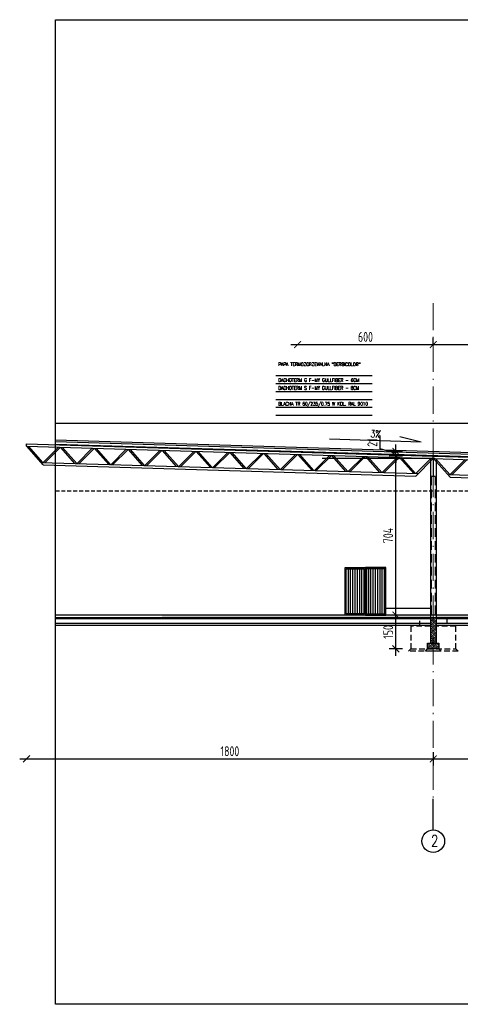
# Model space of a CAD drawing. Extents: x 153948 to 285449, y -89387 to -60195.
# Tile 104 of 108: x 280483 to 282433, y -78501 to -74141. Entities that reach past the tile are written whole.
import ezdxf

# ---------------------------------------------------------------- set-up
doc = ezdxf.new("R2010")
doc.units = 0
doc.header["$LTSCALE"] = 100
doc.header["$MEASUREMENT"] = 0
doc.header["$PDMODE"] = 1
for name, pattern in [('ACAD_ISO10W100', [18.5, 12, -3, 0.5, -3]), ('DASHED2', [0.375, 0.25, -0.125]), ('HIDDEN2', [4.7625, 3.175, -1.5875])]:
    doc.linetypes.add(name, pattern=pattern)
doc.layers.get('0').update_dxf_attribs({"linetype": 'CONTINUOUS'})
doc.layers.get('DEFPOINTS').update_dxf_attribs({"linetype": 'CONTINUOUS'})
for name, color, linetype in [('A-BUD-OP', 3, 'CONTINUOUS'), ('DRZWI', 5, 'CONTINUOUS'), ('FUNDAM', 5, 'DASHED2'), ('IZOLACJE', 3, 'CONTINUOUS'), ('K-STA', 2, 'CONTINUOUS'), ('OCIEPLENIE', 8, 'BATTING'), ('POSADZKA', 13, 'CONTINUOUS'), ('R-----OP', 2, 'CONTINUOUS'), ('R-RAM', 1, 'CONTINUOUS'), ('SZRAF', 9, 'CONTINUOUS'), ('TEXT1', 2, 'CONTINUOUS'), ('WIDOK', 11, 'CONTINUOUS'), ('WYMIARY', 1, 'CONTINUOUS'), ('ZELBET', 6, 'CONTINUOUS')]:
    doc.layers.add(name, color=color, linetype=linetype)
doc.layers.add('CEGLA', color=4, linetype='CONTINUOUS', lineweight=30)
doc.layers.add('OSIE', color=8, linetype='ACAD_ISO10W100', lineweight=15)
doc.styles.add('DYBY-NORMALNY-0-8-N', font='ROMANS.SHX', dxfattribs={"width": 0.8})
doc.styles.add('STYLE2', font='isocp.shx', dxfattribs={"width": 0.8})
doc.styles.add('TXT3', font='SIMPLEX.SHX', dxfattribs={"width": 0.75, "height": 40})
doc.linetypes.add('BATTING', pattern='A,0.0001,-0.1,[134,ltypeshp.shx,S=0.1,R=0,X=-0.1,Y=0],-0.2,[134,ltypeshp.shx,S=0.1,R=180,X=0.1,Y=0],-0.1', length=0.4001)
doc.linetypes.add('ZIGZAG', pattern='A,0.0001,-0.2,[131,ltypeshp.shx,S=0.2,R=0,X=-0.2,Y=0],-0.4,[131,ltypeshp.shx,S=0.2,R=180,X=0.2,Y=0],-0.2', length=0.8001)
doc.dimstyles.new('KRESKI_100', dxfattribs={"dimscale": 20, "dimtxt": 2.2, "dimasz": 1.5, "dimexe": 1.5, "dimexo": 1.5, "dimgap": 0.6, "dimtad": 1, "dimdec": 1, "dimrnd": 0.5, "dimdsep": 46, "dimtxsty": 'STYLE2', "dimblk1": 'ARCHTICK', "dimblk2": 'ARCHTICK', "dimsah": 1, "dimcen": 2.5, "dimdle": 1.5, "dimclrd": 10, "dimclre": 10, "dimclrt": 15, "dimadec": 0, "dimazin": 0, "dimtfac": 1, "dimtdec": 1, "dimtmove": 1, "dimatfit": 3, "dimldrblk": 'ARCHTICK', "dimfxl": 1.5, "dimfxlon": 1, "dimtolj": 1, "dimtzin": 0, "dimarcsym": 0})
pattern_1 = [(45, (323078.547, -72322.589), (-8.8388348, 8.8388348), []), (45, (323087.386, -72322.589), (-8.8388348, 8.8388348), [6.25, -3.125])]

# ---------------------------------------------------------------- blocks, each defined once
blk = doc.blocks.new('_ARCHTICK')
at = {"color": 0, "linetype": 'ByBlock', "const_width": 0.15}
blk.add_lwpolyline([(-0.5, -0.5), (0.5, 0.5)], dxfattribs=at)
blk = doc.blocks.new('*D866')
at = {"layer": 'DEFPOINTS', "color": 0, "transparency": 16777216}
for p in [(282147.7, -76777.5), (282304.3, -76777.5), (282213.3, -76927.5)]:
    blk.add_point(p, dxfattribs=at)
at = {"layer": 'WYMIARY', "color": 10, "lineweight": -2, "transparency": 16777216}
for p, q in [((282147.7, -76957.5), (282147.7, -76747.5)), ((282177.7, -76777.5), (282117.7, -76777.5)), ((282177.7, -76927.5), (282117.7, -76927.5))]:
    blk.add_line(p, q, dxfattribs=at)
at = {"layer": 'WYMIARY', "color": 10, "lineweight": -2, "transparency": 16777216, "xscale": 30, "yscale": 30, "zscale": 30}
for p, rotation in [((282147.7, -76777.5), 90), ((282147.7, -76927.5), 270)]:
    blk.add_blockref('_ARCHTICK', p, dxfattribs=dict(at, rotation=rotation))
at = {"layer": 'WYMIARY', "color": 15, "transparency": 16777216, "insert": (282113.7, -76852.5), "char_height": 44, "attachment_point": 5, "rotation": 90, "style": 'STYLE2'}
blk.add_mtext('\\A1;150', dxfattribs=at)
blk = doc.blocks.new('*D867')
at = {"layer": 'DEFPOINTS', "color": 0, "transparency": 16777216}
for p in [(282147.7, -76073.5), (282313.3, -76073.5), (282304.3, -76777.5)]:
    blk.add_point(p, dxfattribs=at)
at = {"layer": 'WYMIARY', "color": 10, "lineweight": -2, "transparency": 16777216}
for p, q in [((282177.7, -76073.5), (282117.7, -76073.5)), ((282147.7, -76807.5), (282147.7, -76043.5))]:
    blk.add_line(p, q, dxfattribs=at)
at = {"layer": 'WYMIARY', "color": 10, "lineweight": -2, "transparency": 16777216, "xscale": 30, "yscale": 30, "zscale": 30}
for p, rotation in [((282147.7, -76073.5), 90), ((282147.7, -76777.5), 270)]:
    blk.add_blockref('_ARCHTICK', p, dxfattribs=dict(at, rotation=rotation))
at = {"layer": 'WYMIARY', "color": 15, "transparency": 16777216, "insert": (282113.7, -76425.5), "char_height": 44, "attachment_point": 5, "rotation": 90, "style": 'STYLE2'}
blk.add_mtext('\\A1;704', dxfattribs=at)
blk = doc.blocks.new('*D868')
at = {"layer": 'DEFPOINTS', "color": 0, "transparency": 16777216}
for p in [(282147.7, -76052.5), (282313.3, -76052.5), (282313.3, -76073.5)]:
    blk.add_point(p, dxfattribs=at)
at = {"layer": 'WYMIARY', "color": 10, "lineweight": -2, "transparency": 16777216}
for p, q in [((282077.7, -76042), (282077.7, -75985.4)), ((282147.7, -76052.5), (282147.7, -76022.5)), ((282147.7, -76063), (282077.7, -76042)), ((282177.7, -76052.5), (282117.7, -76052.5)), ((282147.7, -76073.5), (282147.7, -76052.5)), ((282147.7, -76073.5), (282147.7, -76052.5)), ((282147.7, -76073.5), (282147.7, -76103.5))]:
    blk.add_line(p, q, dxfattribs=at)
at = {"layer": 'WYMIARY', "color": 10, "lineweight": -2, "transparency": 16777216, "xscale": 30, "yscale": 30, "zscale": 30}
for p, rotation in [((282147.7, -76052.5), 270), ((282147.7, -76073.5), 90)]:
    blk.add_blockref('_ARCHTICK', p, dxfattribs=dict(at, rotation=rotation))
at = {"layer": 'WYMIARY', "color": 15, "transparency": 16777216, "insert": (282043.7, -76013.7), "char_height": 44, "attachment_point": 5, "rotation": 90, "style": 'STYLE2'}
blk.add_mtext('\\A1;21', dxfattribs=at)
blk = doc.blocks.new('*D871')
at = {"layer": 'DEFPOINTS', "color": 0, "transparency": 16777216}
for p in [(282313.3, -77334.5), (283423.3, -77334.5), (283423.3, -77414.5)]:
    blk.add_point(p, dxfattribs=at)
at = {"layer": 'WYMIARY', "color": 15, "lineweight": -2, "transparency": 16777216}
blk.add_line((283423.3, -77384.5), (283423.3, -77444.5), dxfattribs=at)
at = {"layer": 'WYMIARY', "color": 10, "lineweight": -2, "transparency": 16777216}
blk.add_line((282283.3, -77414.5), (283453.3, -77414.5), dxfattribs=at)
at = {"layer": 'WYMIARY', "color": 10, "lineweight": -2, "transparency": 16777216, "xscale": 30, "yscale": 30, "zscale": 30, "rotation": 180}
blk.add_blockref('_ARCHTICK', (282313.3, -77414.5), dxfattribs=at)
at = {"layer": 'WYMIARY', "color": 10, "lineweight": -2, "transparency": 16777216, "xscale": 30, "yscale": 30, "zscale": 30}
blk.add_blockref('_ARCHTICK', (283423.3, -77414.5), dxfattribs=at)
at = {"layer": 'WYMIARY', "color": 15, "transparency": 16777216, "insert": (282868.3, -77380.5), "char_height": 44, "attachment_point": 5, "style": 'STYLE2'}
blk.add_mtext('\\A1;1110', dxfattribs=at)
blk = doc.blocks.new('*D872')
at = {"layer": 'DEFPOINTS', "color": 0, "transparency": 16777216}
for p in [(280513.3, -77334.5), (282313.3, -77334.5), (282313.3, -77414.5)]:
    blk.add_point(p, dxfattribs=at)
at = {"layer": 'WYMIARY', "color": 15, "lineweight": -2, "transparency": 16777216}
blk.add_line((282313.3, -77384.5), (282313.3, -77444.5), dxfattribs=at)
at = {"layer": 'WYMIARY', "color": 10, "lineweight": -2, "transparency": 16777216}
blk.add_line((280483.3, -77414.5), (282343.3, -77414.5), dxfattribs=at)
at = {"layer": 'WYMIARY', "color": 10, "lineweight": -2, "transparency": 16777216, "xscale": 30, "yscale": 30, "zscale": 30, "rotation": 180}
blk.add_blockref('_ARCHTICK', (280513.3, -77414.5), dxfattribs=at)
at = {"layer": 'WYMIARY', "color": 10, "lineweight": -2, "transparency": 16777216, "xscale": 30, "yscale": 30, "zscale": 30}
blk.add_blockref('_ARCHTICK', (282313.3, -77414.5), dxfattribs=at)
at = {"layer": 'WYMIARY', "color": 15, "transparency": 16777216, "insert": (281413.3, -77380.5), "char_height": 44, "attachment_point": 5, "style": 'STYLE2'}
blk.add_mtext('\\A1;1800', dxfattribs=at)
blk = doc.blocks.new('KRATOWN')
at = {"layer": 'K-STA', "ltscale": 0.1}
for p, q in [((1800, 65), (0, 11)), ((1800, 54), (0, 0)), ((1427.7, -26.2), (1490.3, 44.7)), ((1435.9, -26), (1498.5, 45)), ((1567.4, -22), (1500.6, 45)), ((1575.6, -21.8), (1508.8, 45.3)), ((1577.6, -21.7), (1640.2, 49.2)), ((1585.8, -21.5), (1648.4, 49.5)), ((1717.3, -17.5), (1650.5, 49.5)), ((1725.5, -17.3), (1658.8, 49.8)), ((1725.8, -28.3), (1798.4, 54)), ((1727.5, -17.2), (1790.2, 53.7)), ((1800, 54), (1800, 65)), ((0, 0), (77.6, -77.7)), ((10.5, 0.3), (77.2, -66.7)), ((78.3, -66.7), (140.9, 4.2)), ((86.5, -66.4), (149.1, 4.5)), ((218, -62.5), (151.2, 4.5)), ((226.2, -62.2), (159.4, 4.8)), ((228.2, -62.2), (290.8, 8.7)), ((236.4, -61.9), (299.1, 9)), ((367.9, -58), (301.1, 9)), ((376.1, -57.7), (309.4, 9.3)), ((378.1, -57.7), (440.8, 13.2)), ((386.4, -57.4), (449, 13.5)), ((517.8, -53.5), (451.1, 13.5)), ((526.1, -53.2), (459.3, 13.8)), ((528.1, -53.2), (590.7, 17.7)), ((536.3, -52.9), (598.9, 18)), ((667.8, -49), (601, 18)), ((676, -48.8), (609.2, 18.3)), ((678, -48.7), (740.6, 22.2)), ((686.2, -48.4), (748.9, 22.5)), ((817.7, -44.5), (750.9, 22.5)), ((825.9, -44.3), (759.2, 22.8)), ((827.9, -44.2), (890.6, 26.7)), ((836.2, -43.9), (898.8, 27)), ((967.6, -40), (900.9, 27)), ((975.9, -39.8), (909.1, 27.3)), ((977.9, -39.7), (1040.5, 31.2)), ((986.1, -39.4), (1048.7, 31.5)), ((1117.6, -35.5), (1050.8, 31.5)), ((1125.8, -35.3), (1059, 31.8)), ((1127.8, -35.2), (1190.4, 35.7)), ((1136, -35), (1198.6, 36)), ((1267.5, -31), (1200.7, 36)), ((1275.7, -30.8), (1209, 36.3)), ((1277.7, -30.7), (1340.4, 40.2)), ((1286, -30.5), (1348.6, 40.5)), ((1417.4, -26.5), (1350.7, 40.5)), ((1425.6, -26.3), (1358.9, 40.8)), ((1735.8, -17), (66.9, -67)), ((1725.8, -28.3), (77.6, -77.7))]:
    blk.add_line(p, q, dxfattribs=at)
blk = doc.blocks.new('*D873')
at = {"layer": 'DEFPOINTS', "color": 0, "transparency": 16777216}
for p in [(281713.3, -75580), (282313.3, -75580), (282313.3, -75580)]:
    blk.add_point(p, dxfattribs=at)
at = {"layer": 'WYMIARY', "color": 10, "lineweight": -2, "transparency": 16777216}
for p, q in [((282313.3, -75580), (282313.3, -75550)), ((281683.3, -75580), (282343.3, -75580))]:
    blk.add_line(p, q, dxfattribs=at)
at = {"layer": 'WYMIARY', "color": 10, "lineweight": -2, "transparency": 16777216, "xscale": 30, "yscale": 30, "zscale": 30, "rotation": 180}
blk.add_blockref('_ARCHTICK', (281713.3, -75580), dxfattribs=at)
at = {"layer": 'WYMIARY', "color": 10, "lineweight": -2, "transparency": 16777216, "xscale": 30, "yscale": 30, "zscale": 30}
blk.add_blockref('_ARCHTICK', (282313.3, -75580), dxfattribs=at)
at = {"layer": 'WYMIARY', "color": 15, "transparency": 16777216, "insert": (282013.3, -75546), "char_height": 44, "attachment_point": 5, "style": 'STYLE2'}
blk.add_mtext('\\A1;600', dxfattribs=at)
blk = doc.blocks.new('*D874')
at = {"layer": 'DEFPOINTS', "color": 0, "transparency": 16777216}
for p in [(282313.3, -75580), (282913.3, -75580), (282913.3, -75580)]:
    blk.add_point(p, dxfattribs=at)
at = {"layer": 'WYMIARY', "color": 10, "lineweight": -2, "transparency": 16777216}
for p, q in [((282913.3, -75580), (282913.3, -75550)), ((282283.3, -75580), (282943.3, -75580))]:
    blk.add_line(p, q, dxfattribs=at)
at = {"layer": 'WYMIARY', "color": 10, "lineweight": -2, "transparency": 16777216, "xscale": 30, "yscale": 30, "zscale": 30, "rotation": 180}
blk.add_blockref('_ARCHTICK', (282313.3, -75580), dxfattribs=at)
at = {"layer": 'WYMIARY', "color": 10, "lineweight": -2, "transparency": 16777216, "xscale": 30, "yscale": 30, "zscale": 30}
blk.add_blockref('_ARCHTICK', (282913.3, -75580), dxfattribs=at)
at = {"layer": 'WYMIARY', "color": 15, "transparency": 16777216, "insert": (282613.3, -75546), "char_height": 44, "attachment_point": 5, "style": 'STYLE2'}
blk.add_mtext('\\A1;600', dxfattribs=at)

msp = doc.modelspace()

# ---------------------------------------------------------------- hatches: boundary and pattern name
at = {"layer": 'SZRAF'}
h = msp.add_hatch(dxfattribs=at)
h.set_pattern_fill('ANSI31', color=256, scale=80, angle=45, style=0)
h.set_pattern_definition([(90, (275277.584, -55488.677), (-10, 2e-15), [])])
h.paths.add_polyline_path([(282008.33, -76572.52), (281928.33, -76572.52), (281928.33, -76772.52), (282008.33, -76772.52)])
h.paths.add_polyline_path([(282098.33, -76572.52), (282018.33, -76572.52), (282018.33, -76772.52), (282098.33, -76772.52)])
h = msp.add_hatch(dxfattribs=at)
h.set_pattern_fill('ANSI33', color=256, scale=50, style=0)
h.set_pattern_definition(pattern_1)
h.paths.add_polyline_path([(281713.33, -76789.52), (281713.33, -76777.52), (281113.33, -76777.52), (281113.33, -76789.52)])
h.paths.add_polyline_path([(282300.83, -76789.52), (282300.83, -76777.52), (281713.33, -76777.52), (281713.33, -76789.52)])
h = msp.add_hatch(dxfattribs=at)
h.set_pattern_fill('ANSI33', color=256, scale=50, style=0)
h.set_pattern_definition(pattern_1)
h.paths.add_polyline_path([(282313.33, -76789.52), (282300.83, -76789.52), (282300.83, -76902.52), (282313.33, -76902.52)])
h.paths.add_polyline_path([(282313.33, -76902.52), (282325.83, -76902.52), (282325.83, -76789.52), (282313.33, -76789.52)])
h.paths.add_polyline_path([(282288.33, -76927.52), (282313.33, -76927.52), (282313.33, -76902.52), (282288.33, -76902.52)])
h.paths.add_polyline_path([(282313.33, -76927.52), (282338.33, -76927.52), (282338.33, -76902.52), (282313.33, -76902.52)])
h = msp.add_hatch(dxfattribs=at)
h.set_pattern_fill('ANSI33', color=256, scale=50, style=0)
h.set_pattern_definition(pattern_1)
h.paths.add_polyline_path([(282325.83, -76777.52), (282325.83, -76789.52), (282373.33, -76789.52), (282913.33, -76789.52), (282913.33, -76777.52)])
h.paths.add_polyline_path([(282978.91, -76789.52), (282978.91, -76777.52), (282913.33, -76777.52), (282913.33, -76789.52)])
h.paths.add_polyline_path([(283368.33, -76789.52), (283368.33, -76777.52), (282978.91, -76777.52), (282978.91, -76789.52)])
h.paths.add_polyline_path([(283478.33, -76789.52), (283478.33, -76777.52), (283368.33, -76777.52), (283368.33, -76789.52)])
h.paths.add_polyline_path([(283513.33, -76789.52), (283513.33, -76777.52), (283478.33, -76777.52), (283478.33, -76789.52)])

# ---------------------------------------------------------------- linework, layer by layer
at = {"layer": 'A-BUD-OP'}
for q in [(282165.32, -75987.83), (281853.49, -75999.55)]:
    msp.add_line((282259.05, -76012.08), q, dxfattribs=at)
at = {"layer": 'CEGLA', "ltscale": 0.1}
for p, q in [((282300.83, -76084.15), (282300.83, -76789.52)), ((282325.83, -76084.9), (282325.83, -76789.52))]:
    msp.add_line(p, q, dxfattribs=at)
at = {"layer": 'DRZWI'}
for points in [[(282013.33, -76777.52), (281923.33, -76777.52), (281923.33, -76567.52), (282013.33, -76567.52)], [(282008.33, -76772.52), (281928.33, -76772.52), (281928.33, -76572.52), (282008.33, -76572.52)], [(282013.33, -76777.52), (282103.33, -76777.52), (282103.33, -76567.52), (282013.33, -76567.52)], [(282018.33, -76772.52), (282098.33, -76772.52), (282098.33, -76572.52), (282018.33, -76572.52)]]:
    msp.add_lwpolyline(points, close=True, dxfattribs=at)
at = {"layer": 'FUNDAM'}
for points in [[(282253.33, -76827.52), (282253.33, -76789.52), (282373.33, -76789.52), (282373.33, -76827.52)], [(282300.83, -76827.52), (282213.33, -76827.52), (282213.33, -76927.52), (282413.33, -76927.52), (282413.33, -76827.52), (282325.83, -76827.52)], [(282413.33, -76927.52), (282423.33, -76937.52), (282203.33, -76937.52), (282213.33, -76927.52)]]:
    msp.add_lwpolyline(points, dxfattribs=at)
at = {"layer": 'IZOLACJE', "ltscale": 0.1}
msp.add_line((280641.35, -76002.35), (284136.83, -76107.21), dxfattribs=at)
at = {"layer": 'K-STA', "linetype": 'ZIGZAG', "ltscale": 0.1}
msp.add_line((280641.35, -76020.39), (284136.74, -76125.26), dxfattribs=at)
at = {"layer": 'K-STA', "color": 8}
msp.add_line((282313.33, -76084.52), (281821.02, -76084.52), dxfattribs=at)
at = {"layer": 'K-STA', "color": 8, "ltscale": 0.1}
for p, q in [((282320.27, -76084.52), (282306.39, -76084.52)), ((282313.33, -76084.52), (282313.33, -76164.52)), ((282322.33, -76164.52), (282304.33, -76164.52))]:
    msp.add_line(p, q, dxfattribs=at)
at = {"layer": 'K-STA', "color": 8, "linetype": 'HIDDEN2', "ltscale": 0.12}
for p, q in [((282304.33, -76164.52), (282304.33, -76777.52)), ((282322.33, -76164.52), (282322.33, -76777.52))]:
    msp.add_line(p, q, dxfattribs=at)
at = {"layer": 'OCIEPLENIE', "ltscale": 0.19}
msp.add_line((280641.35, -76009.85), (284136.83, -76114.72), dxfattribs=at)
at = {"layer": 'OSIE', "ltscale": 0.1}
msp.add_line((282313.33, -75396.16), (282313.33, -77591.48), dxfattribs=at)
at = {"layer": 'POSADZKA'}
for p, q in [((285003.92, -76777.52), (280641.35, -76777.52)), ((284130.33, -76789.52), (280641.35, -76789.52))]:
    msp.add_line(p, q, dxfattribs=at)
at = {"layer": 'POSADZKA', "color": 1}
for p, q in [((282300.83, -76794.52), (280641.35, -76794.52)), ((284108.33, -76794.52), (282325.83, -76794.52))]:
    msp.add_line(p, q, dxfattribs=at)
at = {"layer": 'POSADZKA', "color": 2}
for p, q in [((282300.83, -76814.52), (280641.35, -76814.52)), ((284108.33, -76814.52), (282325.83, -76814.52)), ((282300.83, -76824.52), (280641.35, -76824.52)), ((284086.1, -76824.52), (282325.83, -76824.52))]:
    msp.add_line(p, q, dxfattribs=at)
at = {"layer": 'R-----OP', "color": 1}
for p, q in [((281616.84, -75717.64), (282042.81, -75717.64)), ((281616.84, -75752.64), (282042.81, -75752.64)), ((281616.84, -75787.64), (282042.81, -75787.64)), ((281616.84, -75822.64), (282042.81, -75822.64)), ((281616.84, -75822.64), (282042.81, -75822.64)), ((281616.84, -75857.64), (282042.81, -75857.64)), ((281616.84, -75892.64), (282042.81, -75892.64))]:
    msp.add_line(p, q, dxfattribs=at)
at = {"layer": 'R-RAM'}
msp.add_lwpolyline([(280641.35, -74141.47), (285003.92, -74141.47), (285003.92, -78501.16), (280641.35, -78501.16)], close=True, dxfattribs=at)
at = {"layer": 'TEXT1'}
msp.add_line((282313.33, -77728.85), (282313.33, -77591.48), dxfattribs=at)
msp.add_circle((282313.33, -77778.85), 50, dxfattribs=at)
at = {"layer": 'WIDOK', "ltscale": 0.12}
for p, q in [((280641.35, -75927.52), (284136.83, -75927.52)), ((282103.33, -76747.52), (282300.83, -76747.52))]:
    msp.add_line(p, q, dxfattribs=at)
at = {"layer": 'WIDOK', "color": 3, "linetype": 'DASHED2', "ltscale": 0.7}
msp.add_line((280641.35, -76227.52), (284104.33, -76227.52), dxfattribs=at)
at = {"layer": 'ZELBET'}
for p, q in [((282300.83, -76789.52), (282325.83, -76789.52)), ((282300.83, -76789.52), (282300.83, -76902.52)), ((282325.83, -76789.52), (282325.83, -76902.52)), ((282338.33, -76927.52), (282288.33, -76927.52))]:
    msp.add_line(p, q, dxfattribs=at)
msp.add_lwpolyline([(282288.33, -76927.52), (282288.33, -76902.52), (282338.33, -76902.52), (282338.33, -76927.52)], dxfattribs=at)
at = {"layer": 'ZELBET', "color": 1, "linetype": 'Continuous'}
msp.add_lwpolyline([(282338.33, -76927.52), (282348.33, -76937.52), (282278.33, -76937.52), (282288.33, -76927.52)], dxfattribs=at)

# ---------------------------------------------------------------- block references
at = {"layer": 'K-STA', "xscale": -1}
for p in [(282313.33, -76084.52), (284113.33, -76138.52)]:
    msp.add_blockref('KRATOWN', p, dxfattribs=at)

# ---------------------------------------------------------------- texts
at = {"layer": 'A-BUD-OP', "style": 'DYBY-NORMALNY-0-8-N', "width": 0.8}
msp.add_text('3%', height=31.5, rotation=358.23003, dxfattribs=at).set_placement((282034.38, -75990.37))
at = {"layer": 'R-----OP', "color": 2, "style": 'DYBY-NORMALNY-0-8-N', "width": 0.8}
for s, p in [('PAPA TERMOZGRZEWALNA "DERBICOLOR"', (281627.79, -75674.81)), ('DACHOTERM G F-MY GULLFIBER - 6CM', (281627.79, -75744.81)), ('DACHOTERM S F-MY GULLFIBER - 8CM', (281627.79, -75779.81)), ('BLACHA TR 60/235/0.75 W KOL. RAL 9010', (281627.79, -75849.81))]:
    msp.add_text(s, height=15, dxfattribs=at).set_placement(p)
at = {"layer": 'TEXT1', "style": 'TXT3', "width": 0.75}
msp.add_text('2', height=50, dxfattribs=at).set_placement((282303.23, -77802.17))

# ---------------------------------------------------------------- dimensions: what is measured, and where the dimension line sits
at = {"layer": 'WYMIARY'}
for base, p1, p2, override, picture, middle in [((282313.33, -75580.03), (281713.33, -75580.03), (282313.33, -75580.03), {"dimse1": 1}, '*D873', (282013.33, -75546.03)), ((282913.33, -75580.03), (282313.33, -75580.03), (282913.33, -75580.03), {"dimse1": 1}, '*D874', (282613.33, -75546.03)), ((282313.33, -77414.49), (280513.33, -77334.49), (282313.33, -77334.49), {"dimse1": 1, "dimclre": 15}, '*D872', (281413.33, -77380.49)), ((283423.33, -77414.49), (282313.33, -77334.49), (283423.33, -77334.49), {"dimse1": 1, "dimclre": 15}, '*D871', (282868.33, -77380.49))]:
    dim = msp.add_linear_dim(base=base, p1=p1, p2=p2, dimstyle='KRESKI_100', override=override, dxfattribs=at)
    dim.commit()
    dim.dimension.update_dxf_attribs({"geometry": picture, "text_midpoint": middle})
for base, p1, p2, picture, middle in [((282147.72, -76052.51), (282313.33, -76073.52), (282313.33, -76052.51), '*D868', (282043.71, -76030.01)), ((282147.72, -76073.52), (282304.33, -76777.52), (282313.33, -76073.52), '*D867', (282113.72, -76425.52))]:
    dim = msp.add_linear_dim(base=base, p1=p1, p2=p2, angle=270, dimstyle='KRESKI_100', override={"dimse1": 1}, dxfattribs=at)
    dim.commit()
    dim.dimension.update_dxf_attribs({"geometry": picture, "text_midpoint": middle})
dim = msp.add_linear_dim(base=(282147.72, -76777.52), p1=(282213.33, -76927.52), p2=(282304.33, -76777.52), angle=270, dimstyle='KRESKI_100', dxfattribs=at)
dim.commit()
dim.dimension.update_dxf_attribs({"geometry": '*D866', "text_midpoint": (282113.72, -76852.52)})

doc.saveas('drawing.dxf')
